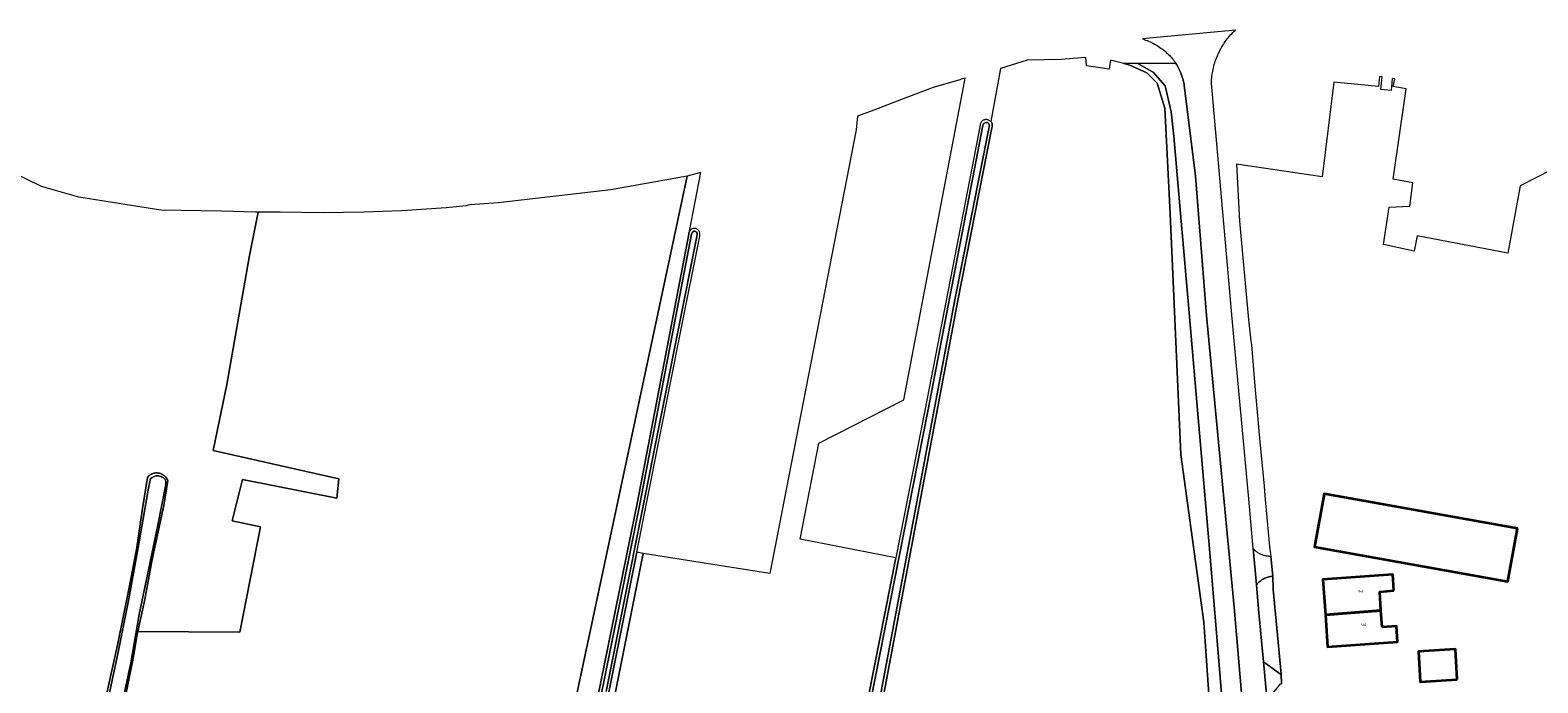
# Model space of a CAD drawing. Header units: metres. Extents: x 125158 to 132124, y 450612 to 454469.
# Tile 83 of 173: x 127524 to 127833, y 452017 to 452150. Entities that reach past the tile are written whole.
import ezdxf
from ezdxf.enums import TextEntityAlignment as Align

# ---------------------------------------------------------------- set-up
doc = ezdxf.new("R2010")
doc.units = ezdxf.units.M
for name, color, linetype, lineweight in [('B-XX-OG-BEBOUWING-GV', 8, 'Continuous', 35), ('B-XX-OG-BEBOUWING-T18', 8, 'Continuous', 18), ('B-XX-OG-TERREIN_CULTUURSCHEIDING-GV', 8, 'Continuous', 18), ('B-XX-OG-WATER-GV', 8, 'Continuous', 18), ('B-XX-OG-WATER_SLOOT-GV', 8, 'Continuous', 18), ('B-XX-OG-WEG-GV', 8, 'Continuous', 18)]:
    doc.layers.add(name, color=color, linetype=linetype, lineweight=lineweight)
doc.styles.add('NLCS-ISO-M-T18', font='NLCS-ISO.ttf', dxfattribs={"height": 1.8})

msp = doc.modelspace()

# ---------------------------------------------------------------- linework, layer by layer
at = {"layer": 'B-XX-OG-BEBOUWING-GV'}
for points in [[(127828.43, 452048.34), (127788.94, 452055.4), (127786.98, 452044.61), (127826.46, 452037.48)], [(127803.18, 452035.65), (127802.94, 452038.94), (127788.68, 452037.93), (127789.19, 452030.72), (127800.55, 452031.6), (127800.29, 452035.42)], [(127800.8, 452028.16), (127800.55, 452031.6), (127789.19, 452030.72), (127789.65, 452024.13), (127803.92, 452025.14), (127803.69, 452028.4)], [(127816.12, 452017.45), (127815.75, 452023.65), (127808.23, 452023.21), (127808.59, 452017.01)]]:
    msp.add_lwpolyline(points, close=True, dxfattribs=at)
at = {"layer": 'B-XX-OG-TERREIN_CULTUURSCHEIDING-GV'}
for points in [[(127765.5, 452012.51), (127764.34, 452029.2), (127759.66, 452063.43), (127757.49, 452112.68), (127756.38, 452134.23), (127754.79, 452139.33), (127752.67, 452141.45), (127749.23, 452143.03), (127748, 452143.36), (127745.26, 452144.09), (127745, 452142.24), (127740.37, 452142.9), (127740.24, 452144.62), (127735.21, 452144.22), (127728.2, 452144.09), (127722.77, 452142.37), (127720.79, 452131.51), (127720.85, 452131.43), (127720.92, 452131.33), (127720.98, 452131.22), (127721.06, 452131.02), (127721.1, 452130.86), (127721.11, 452130.74), (127721.12, 452130.61), (127721.11, 452130.49), (127721.08, 452130.36), (127721.04, 452130.23), (127714.07, 452094.97), (127689.71, 451965.66)], [(127768.58, 452007.07), (127767.16, 452024.58), (127765.38, 452045.72), (127762.96, 452073.32), (127761.33, 452092.43), (127759.47, 452114.31), (127758.2, 452128.5), (127757.67, 452133.49), (127756.41, 452138.79), (127754.01, 452141.6), (127753.09, 452142.11), (127750.83, 452143.4), (127748, 452143.36), (127749.23, 452143.03), (127752.67, 452141.45), (127754.79, 452139.33), (127756.38, 452134.23), (127757.49, 452112.68), (127759.66, 452063.43), (127764.34, 452029.2), (127765.5, 452012.51)], [(127773.29, 452000.3), (127770.51, 452032.24), (127767.46, 452064.58), (127764.88, 452091.88), (127762.61, 452120.38), (127760.33, 452138.92), (127760.3, 452139.12), (127760.24, 452139.42), (127760.18, 452139.72), (127760.1, 452140.02), (127760.02, 452140.31), (127759.94, 452140.6), (127759.84, 452140.89), (127759.74, 452141.18), (127759.63, 452141.46), (127759.51, 452141.74), (127759.38, 452142.02), (127759.25, 452142.3), (127759.11, 452142.57), (127758.96, 452142.84), (127758.81, 452143.1), (127758.65, 452143.36), (127758.63, 452143.39), (127750.83, 452143.4), (127753.09, 452142.11), (127754.01, 452141.6), (127756.41, 452138.79), (127757.67, 452133.49), (127758.2, 452128.5), (127759.47, 452114.31), (127761.33, 452092.43), (127762.96, 452073.32), (127765.38, 452045.72), (127767.16, 452024.58), (127768.58, 452007.07)], [(127693.67, 452003.37), (127701.37, 452042.31), (127681.82, 452046.19), (127685.63, 452065.78), (127703.05, 452074.67), (127715.23, 452138.55), (127715.53, 452140.39), (127714.76, 452140.16), (127714.63, 452140.09), (127714.45, 452140.03), (127709.03, 452138.5), (127703.4, 452136.37), (127696.91, 452133.85), (127693.55, 452132.59), (127693.25, 452129.82), (127675.66, 452039.12), (127649.75, 452043.26), (127615.93, 451874.03)], [(127835.42, 452121.66), (127829.02, 452118.37), (127826.48, 452104.62), (127807.94, 452108.19), (127807.31, 452105.03), (127801.08, 452106.36), (127802.2, 452114.04), (127806.42, 452114.19), (127807.04, 452118.99), (127803.03, 452119.77), (127805.71, 452138.21), (127803.04, 452138.65), (127803.4, 452140.25), (127802.86, 452140.33), (127802.62, 452137.84), (127800.52, 452138.05), (127800.77, 452140.63), (127800.28, 452140.7), (127800.02, 452138.65), (127790.94, 452139.54), (127788.54, 452120.24), (127771.02, 452122.82), (127771.63, 452111.17), (127773.5, 452090.96), (127773.57, 452090.36), (127773.97, 452086.71), (127774.06, 452085.85), (127774.75, 452077.41), (127775.81, 452066.06), (127776.64, 452056.98), (127776.82, 452055.04), (127777.77, 452044.65), (127778.02, 452042.64), (127778.47, 452038.58), (127778.5, 452035.86), (127780, 452020.07), (127780.17, 452018.57), (127780.21, 452016.58)], [(127538.79, 452008.57), (127542.37, 452024.85), (127544.6, 452035.95), (127546.17, 452044.07), (127547.4, 452052.44), (127548.41, 452058.74), (127548.74, 452059.12), (127548.84, 452059.2), (127549, 452059.31), (127549.17, 452059.41), (127549.35, 452059.5), (127549.53, 452059.57), (127549.72, 452059.63), (127549.91, 452059.67), (127550.1, 452059.69), (127550.3, 452059.7), (127550.5, 452059.7), (127550.69, 452059.67), (127550.88, 452059.63), (127551.07, 452059.58), (127551.26, 452059.51), (127551.43, 452059.42), (127551.6, 452059.33), (127551.77, 452059.22), (127551.92, 452059.09), (127552.06, 452058.95), (127552.19, 452058.81), (127552.31, 452058.65), (127552.41, 452058.48), (127552.5, 452058.31), (127552.58, 452058.13), (127551.78, 452053.01), (127549.32, 452041.66), (127547.88, 452033.84), (127546.44, 452027.26), (127567.3, 452027.13), (127571.53, 452048.69), (127565.71, 452049.88), (127567.82, 452058.32), (127587.14, 452054.51), (127587.54, 452058.48), (127561.87, 452064.3), (127564.65, 452077.8), (127569.3, 452104.11), (127571.08, 452113.01), (127570.48, 452113.02), (127563.57, 452113.17), (127551.19, 452113.42), (127534.43, 452116.09), (127526.77, 452118.25), (127514.71, 452124.08)], [(127634.83, 452008.15), (127658.77, 452120.34), (127643.16, 452117.56), (127620.14, 452114.91), (127614.4, 452114.48), (127614, 452114.4), (127613.54, 452114.32), (127609.48, 452113.86), (127600.42, 452113.25), (127592.62, 452113), (127584.34, 452112.89), (127575.58, 452112.97), (127572.56, 452112.98), (127571.08, 452113.01), (127569.3, 452104.11), (127564.65, 452077.8), (127561.87, 452064.3), (127587.54, 452058.48), (127587.14, 452054.51), (127567.82, 452058.32), (127565.71, 452049.88), (127571.53, 452048.69), (127567.3, 452027.13), (127546.44, 452027.26), (127546.31, 452026.68), (127545.52, 452021.79), (127541.97, 452004.4)], [(127634.43, 451984.2), (127648.58, 452053.79), (127659.06, 452108.5), (127659.08, 452108.7), (127659.14, 452108.94), (127659.24, 452109.14), (127661.5, 452121.1), (127658.77, 452120.34), (127634.83, 452008.15)]]:
    msp.add_lwpolyline(points, dxfattribs=at)
for points in [[(127788.94, 452055.4), (127828.43, 452048.34), (127826.46, 452037.48), (127786.98, 452044.61)], [(127649.75, 452043.26), (127648.42, 452043.47), (127642.73, 452014.88), (127629.25, 451949.27), (127615.56, 451881), (127614.46, 451877.11), (127612.82, 451869.12), (127613.52, 451867.93), (127615.93, 451874.03)], [(127778.5, 452035.86), (127778.47, 452038.58), (127778.28, 452038.57), (127778.09, 452038.54), (127777.9, 452038.51), (127777.71, 452038.47), (127777.52, 452038.42), (127777.34, 452038.37), (127777.16, 452038.31), (127776.98, 452038.24), (127776.8, 452038.16), (127776.63, 452038.08), (127776.46, 452037.99), (127776.29, 452037.89), (127776.13, 452037.78), (127775.98, 452037.67), (127775.83, 452037.55), (127775.68, 452037.43), (127775.54, 452037.3), (127775.4, 452037.16), (127775.27, 452037.02), (127775.27, 452037.01), (127775.1, 452036.82), (127775.54, 452031.86), (127776.53, 452021.07), (127780.01, 452018.56), (127780.17, 452018.57), (127780, 452020.07)], [(127802.94, 452038.94), (127803.18, 452035.65), (127800.29, 452035.42), (127800.55, 452031.6), (127800.8, 452028.16), (127803.69, 452028.4), (127803.92, 452025.14), (127789.65, 452024.13), (127789.19, 452030.72), (127788.68, 452037.93)], [(127808.23, 452023.21), (127815.75, 452023.65), (127816.12, 452017.45), (127808.59, 452017.01)]]:
    msp.add_lwpolyline(points, close=True, dxfattribs=at)
at = {"layer": 'B-XX-OG-WATER-GV'}
for points in [[(127689.11, 451965.77), (127713.47, 452095.09), (127720.47, 452130.45), (127720.51, 452130.62), (127720.49, 452130.85), (127720.4, 452131.02), (127720.26, 452131.17), (127720.16, 452131.24), (127720.04, 452131.29), (127719.86, 452131.31), (127719.66, 452131.28), (127719.46, 452131.18), (127719.33, 452131.04), (127719.24, 452130.84), (127719.2, 452130.68), (127707.91, 452072.32), (127694.27, 452003.26)], [(127642.16, 452015), (127656.87, 452088.89), (127660.75, 452108.33), (127660.78, 452108.53), (127660.75, 452108.72), (127660.64, 452108.89), (127660.49, 452109.01), (127660.31, 452109.08), (127660.11, 452109.08), (127659.99, 452109.04), (127659.87, 452108.96), (127659.74, 452108.8), (127659.66, 452108.64), (127659.65, 452108.49), (127649.16, 452053.68), (127635, 451984.09)], [(127542.32, 452008.13), (127545.01, 452020.9), (127546.71, 452030.74), (127550.54, 452049.01), (127552.19, 452057.36), (127552.18, 452058), (127552.07, 452058.31), (127551.98, 452058.42), (127551.85, 452058.55), (127551.71, 452058.67), (127551.57, 452058.77), (127551.41, 452058.86), (127551.25, 452058.94), (127551.08, 452059), (127550.9, 452059.05), (127550.73, 452059.08), (127550.55, 452059.09), (127550.37, 452059.09), (127550.19, 452059.08), (127550.01, 452059.04), (127549.84, 452058.99), (127549.67, 452058.93), (127549.51, 452058.85), (127549.36, 452058.76), (127549.21, 452058.65), (127549.07, 452058.53), (127548.56, 452056.27), (127546.68, 452045.21), (127544.59, 452033.99), (127542.47, 452023.03), (127539.41, 452009.06)]]:
    msp.add_lwpolyline(points, dxfattribs=at)
at = {"layer": 'B-XX-OG-WATER_SLOOT-GV'}
for points in [[(127694.27, 452003.26), (127707.91, 452072.32), (127719.2, 452130.68), (127719.24, 452130.84), (127719.33, 452131.04), (127719.46, 452131.18), (127719.66, 452131.28), (127719.86, 452131.31), (127720.04, 452131.29), (127720.16, 452131.24), (127720.26, 452131.17), (127720.4, 452131.02), (127720.49, 452130.85), (127720.51, 452130.62), (127720.47, 452130.45), (127713.47, 452095.09), (127689.11, 451965.77)], [(127689.71, 451965.66), (127714.07, 452094.97), (127721.04, 452130.23), (127721.08, 452130.36), (127721.11, 452130.49), (127721.12, 452130.61), (127721.11, 452130.74), (127721.1, 452130.86), (127721.06, 452131.02), (127720.98, 452131.22), (127720.92, 452131.33), (127720.85, 452131.43), (127720.79, 452131.51), (127720.77, 452131.53), (127720.68, 452131.61), (127720.58, 452131.69), (127720.47, 452131.76), (127720.36, 452131.81), (127720.24, 452131.86), (127720.12, 452131.89), (127720, 452131.91), (127719.87, 452131.92), (127719.75, 452131.91), (127719.62, 452131.9), (127719.5, 452131.87), (127719.38, 452131.83), (127719.27, 452131.77), (127719.16, 452131.71), (127719.06, 452131.64), (127718.96, 452131.55), (127718.88, 452131.46), (127718.8, 452131.36), (127718.74, 452131.25), (127718.69, 452131.14), (127718.64, 452131.02), (127718.61, 452130.9), (127718.6, 452130.75), (127707.32, 452072.44), (127701.37, 452042.31), (127693.67, 452003.37)], [(127642.73, 452014.88), (127648.42, 452043.47), (127657.44, 452088.77), (127661.3, 452108.12), (127661.34, 452108.27), (127661.36, 452108.52), (127661.35, 452108.72), (127661.28, 452108.96), (127661.2, 452109.11), (127661.13, 452109.21), (127661.02, 452109.34), (127660.85, 452109.48), (127660.7, 452109.56), (127660.51, 452109.64), (127660.32, 452109.67), (127660.06, 452109.67), (127659.84, 452109.61), (127659.65, 452109.53), (127659.51, 452109.43), (127659.38, 452109.32), (127659.24, 452109.14), (127659.14, 452108.94), (127659.08, 452108.7), (127659.06, 452108.5), (127648.58, 452053.79), (127634.43, 451984.2)], [(127635, 451984.09), (127649.16, 452053.68), (127659.65, 452108.49), (127659.66, 452108.64), (127659.74, 452108.8), (127659.87, 452108.96), (127659.99, 452109.04), (127660.11, 452109.08), (127660.31, 452109.08), (127660.49, 452109.01), (127660.64, 452108.89), (127660.75, 452108.72), (127660.78, 452108.53), (127660.75, 452108.33), (127656.87, 452088.89), (127642.16, 452015)], [(127541.97, 452004.4), (127545.52, 452021.79), (127546.31, 452026.68), (127546.44, 452027.26), (127547.88, 452033.84), (127549.32, 452041.66), (127551.78, 452053.01), (127552.58, 452058.13), (127552.5, 452058.31), (127552.41, 452058.48), (127552.31, 452058.65), (127552.19, 452058.81), (127552.06, 452058.95), (127551.92, 452059.09), (127551.77, 452059.22), (127551.6, 452059.33), (127551.43, 452059.42), (127551.26, 452059.51), (127551.07, 452059.58), (127550.88, 452059.63), (127550.69, 452059.67), (127550.5, 452059.7), (127550.3, 452059.7), (127550.1, 452059.69), (127549.91, 452059.67), (127549.72, 452059.63), (127549.53, 452059.57), (127549.35, 452059.5), (127549.17, 452059.41), (127549, 452059.31), (127548.84, 452059.2), (127548.74, 452059.12), (127548.41, 452058.74), (127547.4, 452052.44), (127546.17, 452044.07), (127544.6, 452035.95), (127542.37, 452024.85), (127538.79, 452008.57)], [(127539.41, 452009.06), (127542.47, 452023.03), (127544.59, 452033.99), (127546.68, 452045.21), (127548.56, 452056.27), (127549.07, 452058.53), (127549.21, 452058.65), (127549.36, 452058.76), (127549.51, 452058.85), (127549.67, 452058.93), (127549.84, 452058.99), (127550.01, 452059.04), (127550.19, 452059.08), (127550.37, 452059.09), (127550.55, 452059.09), (127550.73, 452059.08), (127550.9, 452059.05), (127551.08, 452059), (127551.25, 452058.94), (127551.41, 452058.86), (127551.57, 452058.77), (127551.71, 452058.67), (127551.85, 452058.55), (127551.98, 452058.42), (127552.07, 452058.31), (127552.18, 452058), (127552.19, 452057.36), (127550.54, 452049.01), (127546.71, 452030.74), (127545.01, 452020.9), (127542.32, 452008.13)]]:
    msp.add_lwpolyline(points, dxfattribs=at)
at = {"layer": 'B-XX-OG-WEG-GV'}
msp.add_lwpolyline([(127777.27, 452013.06), (127776.53, 452021.07), (127775.54, 452031.86), (127775.1, 452036.82), (127774.43, 452044.25), (127773.51, 452054.4), (127773.19, 452058.05), (127772.32, 452067.71), (127770.71, 452085.25), (127770.16, 452091.24), (127769.3, 452100.61), (127767.8, 452117.63), (127765.9, 452139.34), (127765.91, 452139.38), (127765.92, 452139.73), (127765.94, 452140.08), (127765.97, 452140.43), (127766, 452140.77), (127766.04, 452141.12), (127766.1, 452141.46), (127766.16, 452141.81), (127766.22, 452142.15), (127766.3, 452142.49), (127766.38, 452142.83), (127766.47, 452143.16), (127766.54, 452143.38), (127766.57, 452143.5), (127766.68, 452143.83), (127766.79, 452144.16), (127766.91, 452144.48), (127767.04, 452144.81), (127767.18, 452145.13), (127767.32, 452145.45), (127767.47, 452145.76), (127767.63, 452146.07), (127767.79, 452146.38), (127767.97, 452146.68), (127768.15, 452146.98), (127768.33, 452147.27), (127768.52, 452147.56), (127768.72, 452147.85), (127768.93, 452148.13), (127769.14, 452148.41), (127769.36, 452148.68), (127769.58, 452148.95), (127769.81, 452149.21), (127770.05, 452149.46), (127770.29, 452149.71), (127770.54, 452149.96), (127770.79, 452150.2), (127751.81, 452148.39), (127752.13, 452148.29), (127752.44, 452148.18), (127752.74, 452148.06), (127753.05, 452147.93), (127753.35, 452147.8), (127753.65, 452147.66), (127753.94, 452147.51), (127754.24, 452147.36), (127754.52, 452147.2), (127754.81, 452147.03), (127755.09, 452146.85), (127755.36, 452146.67), (127755.63, 452146.48), (127755.9, 452146.29), (127756.16, 452146.09), (127756.41, 452145.88), (127756.66, 452145.66), (127756.91, 452145.45), (127757.15, 452145.22), (127757.38, 452144.99), (127757.55, 452144.82), (127757.75, 452144.59), (127757.94, 452144.35), (127758.13, 452144.11), (127758.31, 452143.86), (127758.48, 452143.61), (127758.63, 452143.39), (127758.65, 452143.36), (127758.81, 452143.1), (127758.96, 452142.84), (127759.11, 452142.57), (127759.25, 452142.3), (127759.38, 452142.02), (127759.51, 452141.74), (127759.63, 452141.46), (127759.74, 452141.18), (127759.84, 452140.89), (127759.94, 452140.6), (127760.02, 452140.31), (127760.1, 452140.02), (127760.18, 452139.72), (127760.24, 452139.42), (127760.3, 452139.12), (127760.33, 452138.92), (127762.61, 452120.38), (127764.88, 452091.88), (127767.46, 452064.58), (127770.51, 452032.24), (127773.29, 452000.3)], dxfattribs=at)
for points in [[(127774.55, 452044.11), (127774.43, 452044.25), (127775.1, 452036.82), (127775.27, 452037.01), (127775.27, 452037.02), (127775.4, 452037.16), (127775.54, 452037.3), (127775.68, 452037.43), (127775.83, 452037.55), (127775.98, 452037.67), (127776.13, 452037.78), (127776.29, 452037.89), (127776.46, 452037.99), (127776.63, 452038.08), (127776.8, 452038.16), (127776.98, 452038.24), (127777.16, 452038.31), (127777.34, 452038.37), (127777.52, 452038.42), (127777.71, 452038.47), (127777.9, 452038.51), (127778.09, 452038.54), (127778.28, 452038.57), (127778.47, 452038.58), (127778.02, 452042.64), (127777.89, 452042.64), (127777.87, 452042.64), (127777.84, 452042.64), (127777.71, 452042.64), (127777.52, 452042.65), (127777.33, 452042.67), (127777.15, 452042.69), (127776.96, 452042.73), (127776.78, 452042.77), (127776.6, 452042.82), (127776.42, 452042.88), (127776.24, 452042.94), (127776.07, 452043.01), (127775.9, 452043.09), (127775.73, 452043.18), (127775.56, 452043.27), (127775.4, 452043.37), (127775.25, 452043.48), (127775.1, 452043.59), (127774.95, 452043.71), (127774.81, 452043.84), (127774.68, 452043.97)], [(127780.01, 452018.56), (127776.53, 452021.07), (127777.27, 452013.06), (127778.75, 452014.95), (127780.03, 452016.56), (127780.21, 452016.58), (127780.17, 452018.57)]]:
    msp.add_lwpolyline(points, close=True, dxfattribs=at)

# ---------------------------------------------------------------- texts
at = {"layer": 'B-XX-OG-BEBOUWING-T18', "style": 'NLCS-ISO-M-T18'}
for s, p in [('2', (127796.46, 452035.51)), ('3', (127797.04, 452028.74))]:
    msp.add_text(s, height=0.9, rotation=274.4, dxfattribs=at).set_placement(p, align=Align.MIDDLE_CENTER)

doc.saveas('drawing.dxf')
